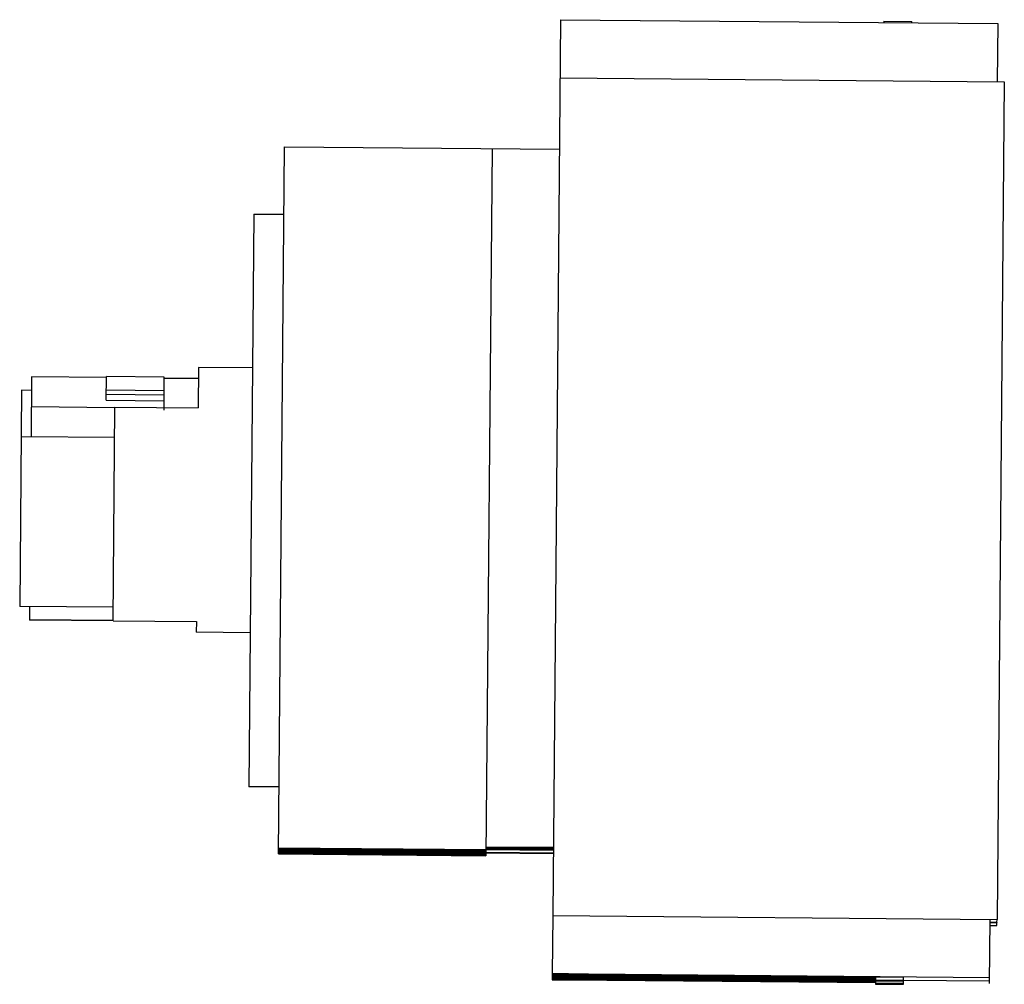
# Model space of a CAD drawing. Header units: millimetres. Extents: x 31 to 243, y 85 to 293.
import ezdxf

# ---------------------------------------------------------------- set-up
doc = ezdxf.new("R2010")
doc.units = ezdxf.units.MM
doc.header["$LTSCALE"] = 24.563096
doc.layers.get('0').update_dxf_attribs({"linetype": 'CONTINUOUS'})

msp = doc.modelspace()

# ---------------------------------------------------------------- linework, layer by layer
at = {"color": 7, "linetype": 'Continuous'}
for p, q in [((147.37, 292.51), (145.69, 100.03)), ((147.37, 292.51), (241.37, 291.69)), ((216.87, 292.2), (216.87, 291.9)), ((216.87, 292.2), (222.87, 292.15)), ((222.87, 291.85), (222.87, 292.15)), ((241.37, 291.69), (241.26, 279.19)), ((147.26, 280.02), (242.76, 279.19)), ((242.76, 279.19), (241.19, 99.19)), ((86.71, 113.24), (88.03, 265.18)), ((88.03, 265.18), (147.13, 264.67)), ((132.63, 264.8), (131.3, 112.85)), ((81.41, 250.72), (80.33, 127.67)), ((81.41, 250.72), (87.91, 250.72)), ((69.52, 217.78), (69.44, 209.1)), ((81.12, 217.67), (69.52, 217.78)), ((33.6, 215.78), (33.49, 202.86)), ((49.7, 215.64), (33.6, 215.78)), ((49.66, 210.72), (49.7, 215.84)), ((62.15, 215.73), (49.7, 215.84)), ((62.09, 208.59), (62.15, 215.73)), ((62.15, 215.51), (69.5, 215.45)), ((31.46, 212.88), (31.06, 166.44)), ((33.57, 212.86), (31.46, 212.88)), ((49.67, 212.95), (62.12, 212.84)), ((62.12, 211.84), (49.67, 211.95)), ((49.66, 210.72), (62.1, 210.61)), ((33.54, 209.36), (51.54, 209.2)), ((51.14, 163.34), (51.54, 209.26)), ((51.54, 209.26), (69.44, 209.1)), ((51.49, 202.7), (31.38, 202.88)), ((51.17, 166.26), (31.06, 166.44)), ((33.17, 166.42), (33.14, 163.5)), ((33.14, 163.61), (51.14, 163.46)), ((51.14, 163.34), (33.14, 163.5)), ((51.14, 163.36), (69.04, 163.21)), ((69.04, 163.21), (69.02, 160.88)), ((80.62, 160.78), (69.02, 160.88)), ((86.83, 127.67), (80.33, 127.67)), ((86.72, 114.59), (131.32, 114.2)), ((86.72, 114.45), (131.31, 114.06)), ((86.72, 114.41), (131.31, 114.02)), ((131.32, 114.8), (145.82, 114.68)), ((131.32, 114.66), (145.82, 114.53)), ((131.32, 114.62), (145.82, 114.5)), ((131.32, 114.5), (145.82, 114.38)), ((131.32, 114.47), (145.82, 114.34)), ((131.32, 114.35), (145.82, 114.22)), ((86.71, 114.26), (131.31, 113.87)), ((86.71, 114.14), (131.31, 113.75)), ((86.71, 114.11), (131.31, 113.72)), ((86.71, 113.92), (131.31, 113.53)), ((86.71, 113.73), (131.31, 113.34)), ((86.71, 113.69), (131.31, 113.3)), ((86.71, 113.58), (131.31, 113.19)), ((86.71, 113.54), (131.31, 113.15)), ((86.71, 113.42), (131.31, 113.03)), ((86.71, 113.39), (131.31, 113)), ((86.71, 113.24), (131.3, 112.85)), ((86.72, 114.29), (131.31, 113.91)), ((145.81, 113.44), (131.31, 113.57)), ((145.81, 113.36), (131.31, 113.48)), ((131.31, 113.45), (145.81, 113.33)), ((131.32, 114.32), (145.82, 114.19)), ((131.32, 114.17), (145.82, 114.04)), ((145.69, 100.02), (145.58, 87.52)), ((145.69, 100.03), (241.19, 99.19)), ((239.57, 85.37), (239.69, 99.2)), ((239.68, 98.59), (241.18, 98.58)), ((239.68, 98.49), (241.18, 98.48)), ((239.68, 97.87), (241.18, 97.86)), ((241.18, 98.58), (241.19, 99.18)), ((241.18, 98.56), (241.18, 98.48)), ((241.18, 97.86), (241.18, 98.46)), ((145.58, 87.52), (239.58, 86.7)), ((149.08, 87.46), (145.58, 87.49)), ((145.58, 87.49), (145.58, 87.4)), ((149.08, 87.37), (145.58, 87.4)), ((149.08, 87.33), (145.58, 87.36)), ((145.58, 87.33), (145.58, 87.24)), ((149.08, 87.21), (145.58, 87.24)), ((149.08, 87.18), (145.58, 87.21)), ((145.58, 87.18), (145.58, 87.09)), ((149.08, 87.06), (145.58, 87.09)), ((149.08, 87.02), (145.58, 87.05)), ((145.58, 87.03), (145.58, 86.94)), ((149.08, 86.91), (145.58, 86.94)), ((145.58, 86.9), (149.08, 86.87)), ((145.58, 86.9), (145.58, 86.8)), ((145.58, 86.8), (215.07, 86.2)), ((149.08, 87.37), (149.08, 87.47)), ((149.08, 87.36), (221.08, 86.73)), ((221.08, 86.68), (149.08, 87.31)), ((149.08, 87.21), (149.08, 87.31)), ((149.08, 87.2), (215.08, 86.63)), ((215.08, 86.58), (149.08, 87.16)), ((149.08, 87.06), (149.08, 87.16)), ((149.08, 87.05), (215.08, 86.47)), ((215.08, 86.43), (149.08, 87.01)), ((149.08, 86.91), (149.08, 87.01)), ((149.08, 86.9), (215.08, 86.32)), ((221.08, 86.73), (221.08, 86.84)), ((149.07, 86.46), (145.57, 86.49)), ((145.57, 86.46), (145.57, 86.37)), ((149.07, 86.34), (145.57, 86.37)), ((149.07, 86.31), (145.57, 86.34)), ((145.57, 86.31), (145.57, 86.22)), ((149.07, 86.19), (145.57, 86.22)), ((145.57, 86.19), (149.07, 86.16)), ((149.08, 86.74), (145.58, 86.77)), ((145.58, 86.77), (145.58, 86.68)), ((149.08, 86.65), (145.58, 86.68)), ((149.08, 86.61), (145.58, 86.64)), ((145.58, 86.62), (145.58, 86.53)), ((149.07, 86.5), (145.58, 86.53)), ((149.07, 86.5), (149.08, 86.6)), ((149.07, 86.49), (215.07, 85.91)), ((215.07, 85.87), (149.07, 86.44)), ((149.07, 86.34), (149.07, 86.44)), ((149.07, 86.33), (215.07, 85.76)), ((215.07, 85.71), (149.07, 86.29)), ((149.07, 86.19), (149.07, 86.29)), ((149.07, 86.18), (215.07, 85.6)), ((149.08, 86.65), (149.08, 86.75)), ((149.08, 86.64), (215.07, 86.06)), ((215.07, 86.02), (171.07, 86.4)), ((215.08, 86.74), (215.07, 85.28)), ((215.07, 86.21), (221.07, 86.15)), ((215.07, 86.19), (221.07, 86.14)), ((215.07, 86.17), (221.07, 86.12)), ((215.07, 86.16), (221.07, 86.1)), ((215.07, 86.05), (221.07, 86)), ((215.07, 86.04), (221.07, 85.99)), ((215.07, 86.02), (221.07, 85.97)), ((215.07, 86), (221.07, 85.95)), ((215.07, 85.49), (221.07, 85.44)), ((215.07, 85.47), (221.07, 85.42)), ((215.07, 85.45), (221.07, 85.4)), ((215.07, 85.44), (221.07, 85.39)), ((215.07, 85.34), (221.07, 85.28)), ((215.07, 85.32), (221.07, 85.27)), ((215.07, 85.3), (221.07, 85.25)), ((215.07, 85.28), (221.07, 85.23)), ((221.07, 85.23), (221.08, 86.68)), ((221.07, 86.14), (239.57, 85.98))]:
    msp.add_line(p, q, dxfattribs=at)

doc.saveas('drawing.dxf')
